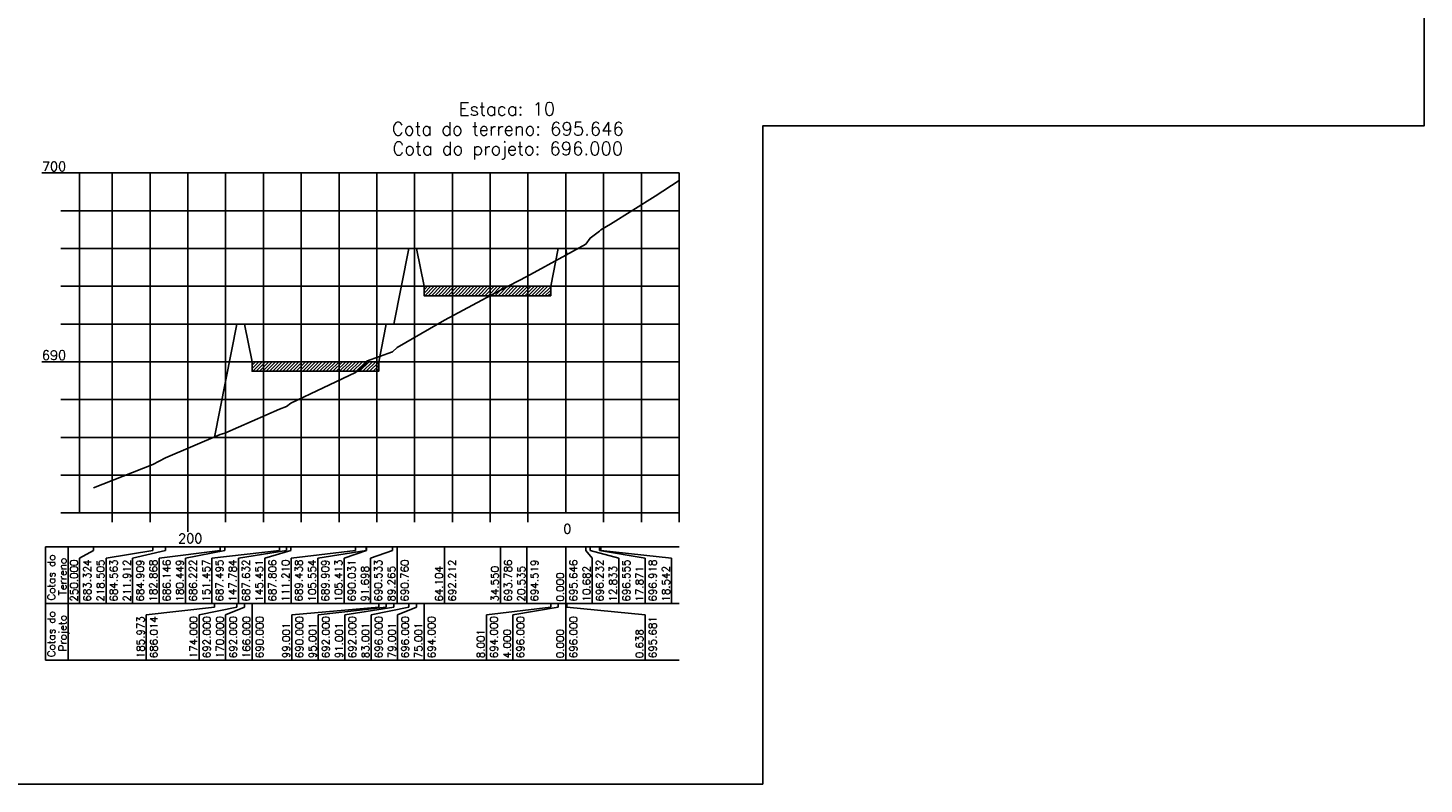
# Model space of a CAD drawing. Header units: inches. Extents: x 380 to 1905, y 2990 to 3656.
# Tile 8 of 9: x 1535 to 1905, y 3004 to 3205. Entities that reach past the tile are written whole.
import ezdxf

# ---------------------------------------------------------------- set-up
doc = ezdxf.new("R2010")
doc.units = ezdxf.units.IN
doc.header["$MEASUREMENT"] = 0
doc.linetypes.add('CONTINUO', pattern=[0])
for name, color, linetype in [('PROJETO', 104, 'Continuous'), ('SELO', 202, 'Continuous'), ('TERRENO', 22, 'Continuous'), ('TG', 7, 'CONTINUO'), ('Vp', 2, 'Continuous')]:
    doc.layers.add(name, color=color, linetype=linetype)
doc.styles.add('SIMPLEX', font='simplex', dxfattribs={"height": 0.2})

msp = doc.modelspace()

# ---------------------------------------------------------------- hatches: boundary and pattern name
at = {"layer": 'SELO'}
h = msp.add_hatch(dxfattribs=at)
h.set_pattern_fill('ANSI31', color=256, scale=5, style=0)
h.set_pattern_definition([(45, (-1175.0382, 3039.9593), (-0.44194174, 0.44194174), [])])
h.paths.add_polyline_path([(1639.97, 3136.16), (1673.47, 3136.16), (1673.47, 3133.66), (1639.97, 3133.66)])
h = msp.add_hatch(dxfattribs=at)
h.set_pattern_fill('ANSI31', color=256, scale=5, style=0)
h.set_pattern_definition([(45, (-1220.5382, 3019.9593), (-0.44194174, 0.44194174), [])])
h.paths.add_polyline_path([(1594.47, 3116.16), (1627.97, 3116.16), (1627.97, 3113.66), (1594.47, 3113.66)])

# ---------------------------------------------------------------- linework, layer by layer
at = {"layer": 'PROJETO', "flags": 128}
msp.add_lwpolyline([(1584.48, 3096.23), (1590.47, 3126.16), (1590.47, 3126.16), (1592.47, 3126.16), (1594.47, 3116.16), (1627.97, 3116.16), (1629.97, 3126.16), (1631.97, 3126.16), (1635.97, 3146.16), (1637.97, 3146.16), (1639.97, 3136.16), (1673.47, 3136.16), (1675.47, 3146.16), (1677.47, 3146.16), (1677.47, 3146.16), (1677.47, 3146.16), (1677.47, 3146.16), (1677.79, 3144.56)], dxfattribs=at)
at = {"layer": 'SELO'}
for points in [[(1639.97, 3136.16), (1673.47, 3136.16), (1673.47, 3133.66), (1639.97, 3133.66)], [(1594.47, 3116.16), (1627.97, 3116.16), (1627.97, 3113.66), (1594.47, 3113.66)]]:
    msp.add_lwpolyline(points, close=True, dxfattribs=at)
at = {"layer": 'TERRENO', "flags": 128}
msp.add_lwpolyline([(1552.47, 3082.78), (1568.22, 3088.97), (1571.52, 3090.7), (1586.04, 3096.89), (1587.25, 3097.27), (1601.74, 3103.63), (1603.58, 3104.32), (1604.75, 3105.19), (1621.87, 3113.35), (1624.69, 3115.7), (1624.76, 3116.31), (1631.62, 3118.82), (1632.84, 3119.96), (1645.42, 3127.22), (1660.2, 3135.09), (1667.2, 3138.75), (1677.47, 3144.39), (1682.81, 3147.32), (1683.89, 3148.93), (1686.41, 3150.75), (1686.74, 3151.14), (1689.33, 3152.63), (1701.14, 3160.06), (1707.47, 3164.14)], dxfattribs=at)
at = {"layer": 'TG', "color": 4, "linetype": 'CONTINUO', "flags": 128}
for points in [[(1538.84, 3166.16), (1548.84, 3166.16)], [(1548.84, 3076.16), (1548.84, 3166.16)], [(1677.47, 3076.16), (1677.47, 3166.16)], [(1543.84, 3156.16), (1548.84, 3156.16)], [(1543.84, 3146.16), (1548.84, 3146.16)], [(1543.84, 3136.16), (1548.84, 3136.16)], [(1543.84, 3126.16), (1548.84, 3126.16)], [(1538.84, 3116.16), (1548.84, 3116.16)], [(1543.84, 3106.16), (1548.84, 3106.16)], [(1543.84, 3096.16), (1548.84, 3096.16)], [(1543.84, 3086.16), (1548.84, 3086.16)], [(1543.84, 3076.16), (1548.84, 3076.16)], [(1548.84, 3076.16), (1707.47, 3076.16)], [(1557.47, 3073.66), (1557.47, 3076.16)], [(1567.47, 3073.66), (1567.47, 3076.16)], [(1577.47, 3071.16), (1577.47, 3076.16)], [(1587.47, 3073.66), (1587.47, 3076.16)], [(1597.47, 3073.66), (1597.47, 3076.16)], [(1607.47, 3073.66), (1607.47, 3076.16)], [(1617.47, 3073.66), (1617.47, 3076.16)], [(1627.47, 3073.66), (1627.47, 3076.16)], [(1637.47, 3073.66), (1637.47, 3076.16)], [(1647.47, 3073.66), (1647.47, 3076.16)], [(1657.47, 3073.66), (1657.47, 3076.16)], [(1667.47, 3073.66), (1667.47, 3076.16)], [(1687.47, 3073.66), (1687.47, 3076.16)], [(1697.47, 3073.66), (1697.47, 3076.16)], [(1707.47, 3073.66), (1707.47, 3076.16)]]:
    msp.add_lwpolyline(points, dxfattribs=at)
at = {"layer": 'TG', "color": 7, "linetype": 'CONTINUO', "flags": 128}
for points in [[(1548.84, 3166.16), (1707.47, 3166.16)], [(1557.47, 3076.16), (1557.47, 3166.16)], [(1567.47, 3076.16), (1567.47, 3166.16)], [(1577.47, 3076.16), (1577.47, 3166.16)], [(1587.47, 3076.16), (1587.47, 3166.16)], [(1597.47, 3076.16), (1597.47, 3166.16)], [(1607.47, 3076.16), (1607.47, 3166.16)], [(1617.47, 3076.16), (1617.47, 3166.16)], [(1627.47, 3076.16), (1627.47, 3166.16)], [(1637.47, 3076.16), (1637.47, 3166.16)], [(1647.47, 3076.16), (1647.47, 3166.16)], [(1657.47, 3076.16), (1657.47, 3166.16)], [(1667.47, 3076.16), (1667.47, 3166.16)], [(1687.47, 3076.16), (1687.47, 3166.16)], [(1697.47, 3076.16), (1697.47, 3166.16)], [(1707.47, 3076.16), (1707.47, 3166.16)], [(1548.84, 3156.16), (1707.47, 3156.16)], [(1548.84, 3146.16), (1707.47, 3146.16)], [(1548.84, 3136.16), (1707.47, 3136.16)], [(1548.84, 3126.16), (1707.47, 3126.16)], [(1548.84, 3116.16), (1707.47, 3116.16)], [(1548.84, 3106.16), (1707.47, 3106.16)], [(1548.84, 3096.16), (1707.47, 3096.16)], [(1548.84, 3086.16), (1707.47, 3086.16)], [(1539.84, 3067.16), (1707.47, 3067.16)], [(1539.84, 3067.16), (1539.84, 3052.16)], [(1545.84, 3067.16), (1545.84, 3052.16)], [(1552.47, 3067.16), (1552.47, 3066.16)], [(1568.22, 3067.16), (1568.22, 3066.16)], [(1571.52, 3067.16), (1571.52, 3066.16)], [(1586.04, 3067.16), (1586.04, 3066.16)], [(1587.25, 3067.16), (1587.25, 3066.16)], [(1601.74, 3067.16), (1601.74, 3066.16)], [(1603.58, 3067.16), (1603.58, 3066.16)], [(1604.75, 3067.16), (1604.75, 3066.16)], [(1621.87, 3067.16), (1621.87, 3066.16)], [(1624.69, 3067.16), (1624.69, 3066.16)], [(1624.76, 3067.16), (1624.76, 3066.16)], [(1631.62, 3067.16), (1631.62, 3066.16)], [(1632.84, 3067.16), (1632.84, 3052.16)], [(1645.42, 3067.16), (1645.42, 3052.16)], [(1660.2, 3067.16), (1660.2, 3052.16)], [(1667.2, 3067.16), (1667.2, 3052.16)], [(1677.47, 3067.16), (1677.47, 3052.16)], [(1682.81, 3067.16), (1682.81, 3066.16)], [(1683.89, 3067.16), (1683.89, 3066.16)], [(1686.41, 3067.16), (1686.41, 3066.16)], [(1686.74, 3067.16), (1686.74, 3066.16)], [(1552.47, 3066.16), (1548.84, 3064.16)], [(1548.84, 3064.16), (1548.84, 3052.16)], [(1568.22, 3066.16), (1555.84, 3064.16)], [(1555.84, 3064.16), (1555.84, 3052.16)], [(1571.52, 3066.16), (1562.84, 3064.16)], [(1562.84, 3064.16), (1562.84, 3052.16)], [(1586.04, 3066.16), (1569.84, 3064.16)], [(1569.84, 3064.16), (1569.84, 3052.16)], [(1587.25, 3066.16), (1576.84, 3064.16)], [(1576.84, 3064.16), (1576.84, 3052.16)], [(1601.74, 3066.16), (1583.84, 3064.16)], [(1583.84, 3064.16), (1583.84, 3052.16)], [(1603.58, 3066.16), (1590.84, 3064.16)], [(1590.84, 3064.16), (1590.84, 3052.16)], [(1604.75, 3066.16), (1597.84, 3064.16)], [(1597.84, 3064.16), (1597.84, 3052.16)], [(1621.87, 3066.16), (1604.84, 3064.16)], [(1604.84, 3064.16), (1604.84, 3052.16)], [(1624.69, 3066.16), (1611.84, 3064.16)], [(1611.84, 3064.16), (1611.84, 3052.16)], [(1624.76, 3066.16), (1618.84, 3064.16)], [(1618.84, 3064.16), (1618.84, 3052.16)], [(1631.62, 3066.16), (1625.84, 3064.16)], [(1625.84, 3064.16), (1625.84, 3052.16)], [(1682.81, 3066.16), (1684.47, 3064.16)], [(1683.89, 3066.16), (1691.47, 3064.16)], [(1684.47, 3064.16), (1684.47, 3052.16)], [(1686.41, 3066.16), (1698.47, 3064.16)], [(1686.74, 3066.16), (1705.47, 3064.16)], [(1691.47, 3064.16), (1691.47, 3052.16)], [(1698.47, 3064.16), (1698.47, 3052.16)], [(1705.47, 3064.16), (1705.47, 3052.16)], [(1539.84, 3052.16), (1707.47, 3052.16)], [(1539.84, 3052.16), (1539.84, 3037.16)], [(1545.84, 3052.16), (1545.84, 3037.16)], [(1584.48, 3052.16), (1584.48, 3051.16)], [(1590.47, 3052.16), (1590.47, 3051.16)], [(1590.47, 3052.16), (1590.47, 3051.16)], [(1592.47, 3052.16), (1592.47, 3051.16)], [(1594.47, 3052.16), (1594.47, 3037.16)], [(1627.97, 3052.16), (1627.97, 3051.16)], [(1629.97, 3052.16), (1629.97, 3051.16)], [(1631.97, 3052.16), (1631.97, 3051.16)], [(1635.97, 3052.16), (1635.97, 3051.16)], [(1637.97, 3052.16), (1637.97, 3051.16)], [(1639.97, 3052.16), (1639.97, 3037.16)], [(1673.47, 3052.16), (1673.47, 3051.16)], [(1675.47, 3052.16), (1675.47, 3051.16)], [(1677.47, 3052.16), (1677.47, 3037.16)], [(1677.47, 3052.16), (1677.47, 3051.16)], [(1677.47, 3052.16), (1677.47, 3051.16)], [(1677.47, 3052.16), (1677.47, 3051.16)], [(1677.79, 3052.16), (1677.79, 3051.16)], [(1584.48, 3051.16), (1566.47, 3049.16)], [(1566.47, 3049.16), (1566.47, 3037.16)], [(1590.47, 3051.16), (1580.47, 3049.16)], [(1580.47, 3049.16), (1580.47, 3037.16)], [(1592.47, 3051.16), (1587.47, 3049.16)], [(1587.47, 3049.16), (1587.47, 3037.16)], [(1627.97, 3051.16), (1604.97, 3049.16)], [(1604.97, 3049.16), (1604.97, 3037.16)], [(1629.97, 3051.16), (1611.97, 3049.16)], [(1611.97, 3049.16), (1611.97, 3037.16)], [(1631.97, 3051.16), (1618.97, 3049.16)], [(1618.97, 3049.16), (1618.97, 3037.16)], [(1635.97, 3051.16), (1625.97, 3049.16)], [(1625.97, 3049.16), (1625.97, 3037.16)], [(1637.97, 3051.16), (1632.97, 3049.16)], [(1632.97, 3049.16), (1632.97, 3037.16)], [(1673.47, 3051.16), (1656.47, 3049.16)], [(1656.47, 3049.16), (1656.47, 3037.16)], [(1675.47, 3051.16), (1663.47, 3049.16)], [(1663.47, 3049.16), (1663.47, 3037.16)], [(1677.79, 3051.16), (1698.47, 3049.16)], [(1698.47, 3049.16), (1698.47, 3037.16)], [(1539.84, 3037.16), (1707.47, 3037.16)]]:
    msp.add_lwpolyline(points, dxfattribs=at)
at = {"layer": 'Vp'}
msp.add_lwpolyline([(1904.58, 3404.83), (1345.58, 3404.83), (1345.58, 3004.33), (1729.58, 3004.33), (1729.58, 3178.65), (1904.58, 3178.65)], close=True, dxfattribs=at)

# ---------------------------------------------------------------- texts
at = {"layer": 'TG', "color": 4, "style": 'SIMPLEX'}
for s, p in [('Estaca: 10', (1649.14, 3181.37)), ('Cota do terreno: 695.646', (1631.46, 3176.12)), ('Cota do projeto: 696.000', (1631.6, 3170.87))]:
    msp.add_text(s, height=3.5, dxfattribs=at).set_placement(p)
at = {"layer": 'TG', "color": 2, "style": 'SIMPLEX'}
for s, p in [('700', (1538.84, 3166.66)), ('690', (1538.84, 3116.66)), ('200', (1574.89, 3068.16)), ('0', (1676.8, 3070.66))]:
    msp.add_text(s, height=2.5, dxfattribs=at).set_placement(p)
for s, p in [('Cotas do', (1542.34, 3052.93)), ('Terreno', (1545.34, 3054.31)), ('250.000', (1548.34, 3052.66)), ('683.324', (1551.84, 3052.66)), ('218.505', (1555.34, 3052.66)), ('684.563', (1558.84, 3052.66)), ('211.912', (1562.34, 3052.66)), ('684.909', (1565.84, 3052.66)), ('182.868', (1569.34, 3052.66)), ('686.146', (1572.84, 3052.66)), ('180.449', (1576.34, 3052.66)), ('686.222', (1579.84, 3052.66)), ('151.457', (1583.34, 3052.66)), ('687.495', (1586.84, 3052.66)), ('147.784', (1590.34, 3052.66)), ('687.632', (1593.84, 3052.66)), ('145.451', (1597.34, 3052.66)), ('687.806', (1600.84, 3052.66)), ('111.210', (1604.34, 3052.66)), ('689.438', (1607.84, 3052.66)), ('105.554', (1611.34, 3052.66)), ('689.909', (1614.84, 3052.66)), ('105.413', (1618.34, 3052.66)), ('690.031', (1621.84, 3052.66)), ('91.698', (1625.34, 3052.66)), ('690.533', (1628.84, 3052.66)), ('89.265', (1632.34, 3052.66)), ('690.760', (1635.84, 3052.66)), ('64.104', (1644.92, 3052.66)), ('692.212', (1648.42, 3052.66)), ('34.550', (1659.7, 3052.66)), ('693.786', (1663.2, 3052.66)), ('20.535', (1666.7, 3052.66)), ('694.519', (1670.2, 3052.66)), ('0.000', (1676.97, 3052.66)), ('695.646', (1680.47, 3052.66)), ('10.682', (1683.97, 3052.66)), ('696.232', (1687.47, 3052.66)), ('12.833', (1690.97, 3052.66)), ('696.555', (1694.47, 3052.66)), ('17.871', (1697.97, 3052.66)), ('696.918', (1701.47, 3052.66)), ('18.542', (1704.97, 3052.66)), ('Cotas do', (1542.34, 3037.93)), ('Projeto', (1545.34, 3039.5)), ('185.973', (1565.97, 3037.66)), ('686.014', (1569.47, 3037.66)), ('174.000', (1579.97, 3037.66)), ('692.000', (1583.47, 3037.66)), ('170.000', (1586.97, 3037.66)), ('692.000', (1590.47, 3037.66)), ('166.000', (1593.97, 3037.66)), ('690.000', (1597.47, 3037.66)), ('99.001', (1604.47, 3037.66)), ('690.000', (1607.97, 3037.66)), ('95.001', (1611.47, 3037.66)), ('692.000', (1614.97, 3037.66)), ('91.001', (1618.47, 3037.66)), ('692.000', (1621.97, 3037.66)), ('83.001', (1625.47, 3037.66)), ('696.000', (1628.97, 3037.66)), ('79.001', (1632.47, 3037.66)), ('696.000', (1635.97, 3037.66)), ('75.001', (1639.47, 3037.66)), ('694.000', (1642.97, 3037.66)), ('8.001', (1655.97, 3037.66)), ('694.000', (1659.47, 3037.66)), ('4.000', (1662.97, 3037.66)), ('696.000', (1666.47, 3037.66)), ('0.000', (1676.97, 3037.66)), ('696.000', (1680.47, 3037.66)), ('0.638', (1697.97, 3037.66)), ('695.681', (1701.47, 3037.66))]:
    msp.add_text(s, height=2, rotation=90, dxfattribs=at).set_placement(p)

doc.saveas('drawing.dxf')
